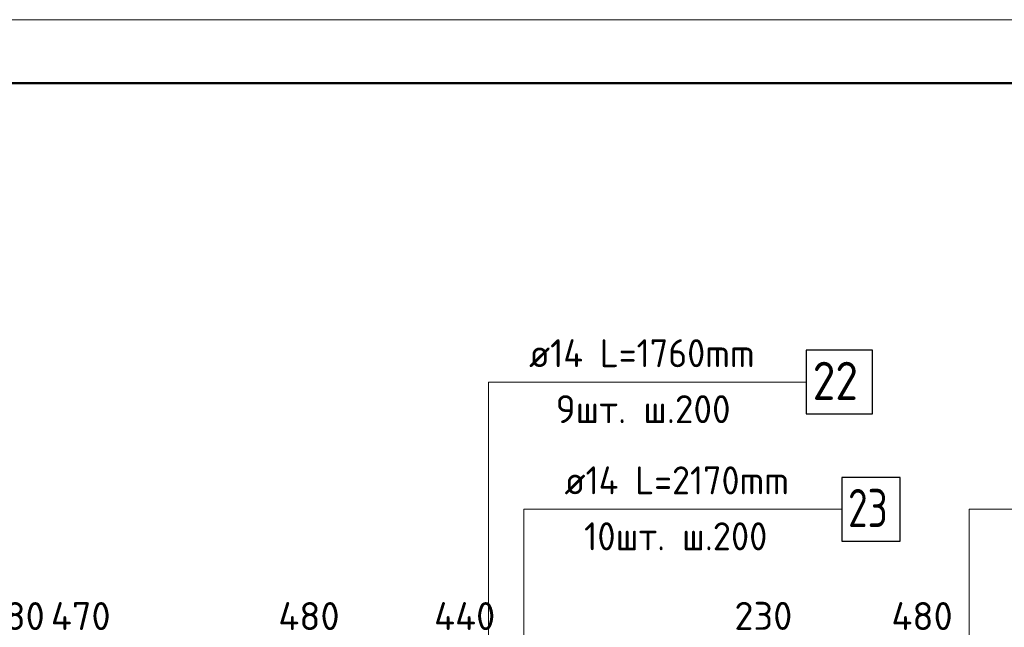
# Model space of a CAD drawing. Header units: millimetres. Extents: x 40580 to 1930067, y -240640 to 81020.
# Tile 121 of 256: x 490107 to 497851, y -203042 to -198264. Entities that reach past the tile are written whole.
import ezdxf

# ---------------------------------------------------------------- set-up
doc = ezdxf.new("R2010")
doc.units = ezdxf.units.MM
for name, color, linetype, lineweight in [('Standard', 7, 'Continuous', 25), ('ДОП Верх по У', 7, 'Continuous', 25), ('Позиционная метка номер позиции', 7, 'Continuous', 13)]:
    doc.layers.add(name, color=color, linetype=linetype, lineweight=lineweight)
doc.styles.add('ISOCPEUR', font='isocpeur.ttf')

msp = doc.modelspace()

# ---------------------------------------------------------------- linework, layer by layer
at = {"layer": 'Standard', "color": 7, "linetype": 'Continuous', "lineweight": 13, "transparency": 33554687}
msp.add_lwpolyline([(454246.8, -240263.9), (513646.8, -240263.9), (513646.8, -198263.9), (454246.8, -198263.9), (454246.8, -240263.9)], close=True, dxfattribs=at)
at = {"layer": 'Standard', "color": 7, "linetype": 'Continuous', "lineweight": 50, "transparency": 33554687}
msp.add_lwpolyline([(456246.8, -198763.9), (513146.8, -198763.9), (513146.8, -239763.9), (456246.8, -239763.9), (456246.8, -198763.9)], close=True, dxfattribs=at)
at = {"layer": 'ДОП Верх по У', "color": 7, "linetype": 'Continuous', "lineweight": 13, "transparency": 33554687}
for p, q in [((494093.5, -201113.9), (496157.5, -201113.9)), ((494372, -202113.9), (496436, -202113.9))]:
    msp.add_line(p, q, dxfattribs=at)
at = {"layer": 'ДОП Верх по У', "color": 7, "linetype": 'Continuous', "lineweight": 25, "transparency": 33554687}
for points in [[(496293.5, -201363.9), (496813.5, -201363.9), (496813.5, -200863.9), (496293.5, -200863.9), (496293.5, -201363.9)], [(496572, -202363.8), (497032, -202363.8), (497032, -201863.8), (496572, -201863.8), (496572, -202363.8)]]:
    msp.add_lwpolyline(points, dxfattribs=at)
at = {"layer": 'Позиционная метка номер позиции', "color": 7, "linetype": 'Continuous', "lineweight": 13, "transparency": 33554687}
for points in [[(493326.8, -206596.4), (493793.5, -206129.7), (493793.5, -201113.9), (496293.5, -201113.9)], [(494446.8, -204831.9), (494072, -204457.1), (494072, -202113.9), (496572, -202113.9)], [(496846.8, -204831.9), (497575.1, -204103.5), (497575.1, -202113.9), (500075.1, -202113.9)]]:
    msp.add_lwpolyline(points, dxfattribs=at)

# ---------------------------------------------------------------- texts
at = {"layer": 'Standard', "color": 7, "linetype": 'Continuous', "lineweight": 25, "transparency": 33554687, "char_height": 220, "attachment_point": 7, "style": 'ISOCPEUR'}
for s, insert, width in [('480', (489821.8, -203063.8), 531.96), ('470', (490351.8, -203063.8), 531.967), ('480', (492140.8, -203063.8), 531.967), ('440', (493365.8, -203063.8), 531.973), ('230', (495727.9, -203062.4), 516.39), ('480', (496962.8, -203063.8), 531.967)]:
    msp.add_mtext(s, dxfattribs=dict(at, insert=insert, width=width))
at = {"layer": 'ДОП Верх по У', "color": 7, "linetype": 'Continuous', "lineweight": 13, "transparency": 33554687, "attachment_point": 7, "style": 'ISOCPEUR'}
for s, insert, char_height, width in [('\\W0.94;ø14 L=1760mm ', (494113.5, -200996.5), 220, 2126.494), ('\\W0.87;22', (496343.5, -201253.9), 300, 550.811), ('\\W0.97;9шт. ш.200 ', (494322.5, -201436.5), 220, 1712.324), ('\\W0.94;ø14 L=2170mm ', (494392, -201996.5), 220, 2126.488), ('{\\W0.7500;23}', (496622, -202253.9), 300, 472.289), ('\\W0.95;10шт. ш.200 ', (494546, -202436.5), 220, 1819.906)]:
    msp.add_mtext(s, dxfattribs=dict(at, insert=insert, char_height=char_height, width=width))

doc.saveas('drawing.dxf')
